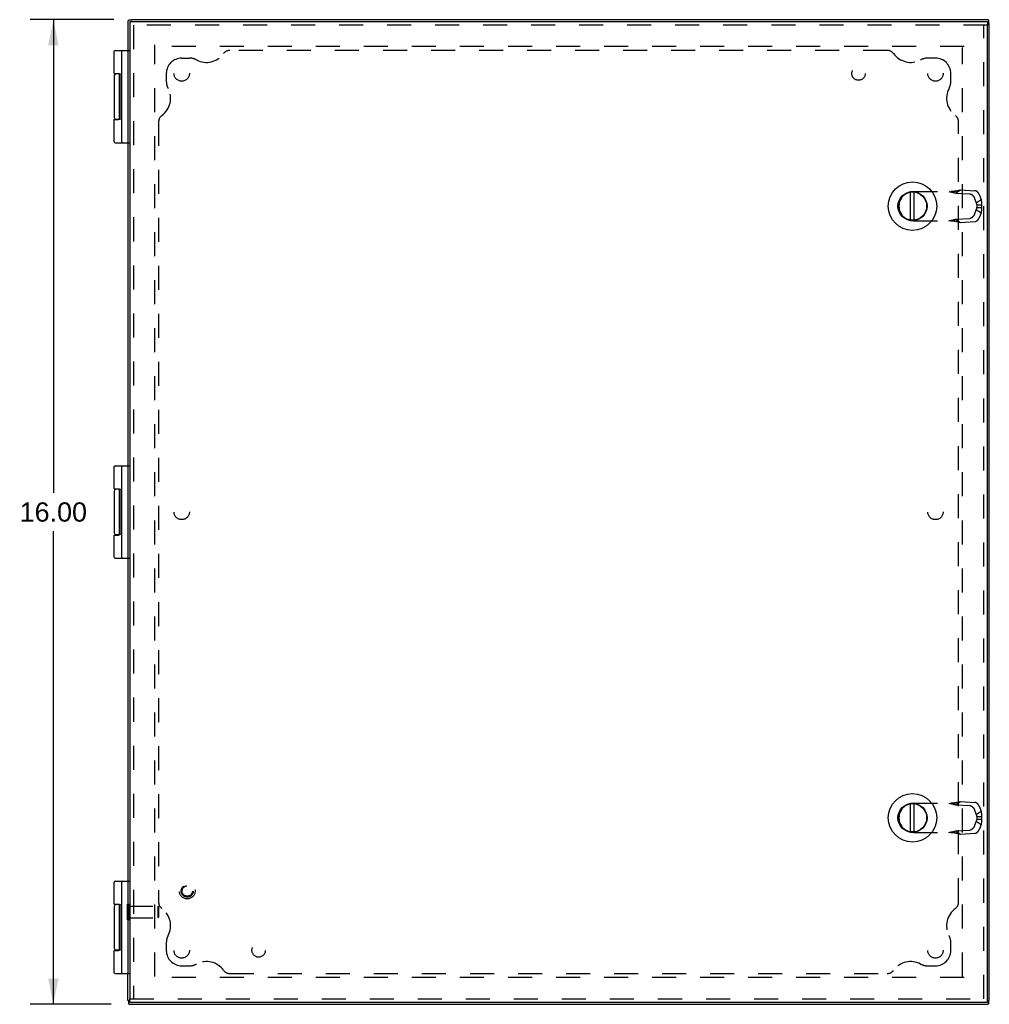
# Model space of a CAD drawing. Header units: inches. Extents: x 0 to 71, y 0 to 45.9.
# Tile 6 of 11: x 15.7 to 31.4, y 15.9 to 31.9. Entities that reach past the tile are written whole.
import ezdxf

# ---------------------------------------------------------------- set-up
doc = ezdxf.new("R2010")
doc.units = ezdxf.units.IN
doc.header["$LTSCALE"] = 3.902609
doc.header["$MEASUREMENT"] = 0
doc.linetypes.add('HIDDEN', pattern=[0.2, 0.1, -0.1])
doc.layers.get('0').update_dxf_attribs({"linetype": 'CONTINUOUS'})
for name, color, linetype in [('DEFAULT_2', 8, 'HIDDEN'), ('DIMENSIONS', 7, 'CONTINUOUS'), ('DOOR_ASSEMBLY', 7, 'CONTINUOUS'), ('SUBPANEL', 7, 'CONTINUOUS')]:
    doc.layers.add(name, color=color, linetype=linetype)
doc.styles.get("Standard").update_dxf_attribs({"font": 'arial.ttf'})
doc.dimstyles.new('DIMSTYLE_1', dxfattribs={"dimtxt": 0.313043, "dimasz": 0.417391, "dimexe": 0.09, "dimexo": 0.07, "dimgap": 0.0375, "dimtad": 0, "dimtih": 1, "dimtoh": 1, "dimzin": 4, "dimdsep": 46, "dimtxsty": 'Standard', "dimblk": '_FILLED', "dimblk1": '_FILLED', "dimblk2": '_FILLED', "dimcen": 0.09, "dimadec": 3, "dimazin": 1, "dimtfac": 1, "dimtdec": 3, "dimtofl": 0, "dimtmove": 0, "dimatfit": 3, "dimldrblk": '_FILLED', "dimfxl": 0, "dimtolj": 1, "dimtzin": 4, "dimarcsym": 0})

# ---------------------------------------------------------------- blocks, each defined once
blk = doc.blocks.new('_FILLED')
at = {"color": 0, "linetype": 'ByBlock'}
blk.add_solid([(0, 0), (-1, 0.2), (-1, -0.2)], dxfattribs=at)
blk = doc.blocks.new('*D6')
at = {"layer": 'DIMENSIONS', "color": 2, "linetype": 'Continuous'}
for p, q in [((17.214, 31.884), (15.857, 31.884)), ((16.233, 31.884), (16.233, 24.197)), ((16.233, 15.884), (16.233, 23.57)), ((17.172, 15.884), (15.857, 15.884))]:
    blk.add_line(p, q, dxfattribs=at)
at = {"layer": 'DIMENSIONS', "color": 2, "linetype": 'Continuous', "xscale": 0.4173913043, "yscale": 0.4173913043, "zscale": 0.4173913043}
for p, rotation in [((16.233, 31.884), 90), ((16.233, 15.884), 270)]:
    blk.add_blockref('_FILLED', p, dxfattribs=dict(at, rotation=rotation))
at = {"layer": 'DIMENSIONS', "color": 2, "linetype": 'Continuous', "insert": (16.233, 24.04), "char_height": 0.313, "width": 1.09391, "attachment_point": 2, "line_spacing_factor": 0.9}
blk.add_mtext('16.00', dxfattribs=at)

msp = doc.modelspace()

# ---------------------------------------------------------------- linework, layer by layer
at = {"color": 3, "linetype": 'Continuous'}
for p, q in [((17.444, 31.863), (17.444, 31.384)), ((17.444, 31.863), (17.445, 31.863)), ((17.504, 31.884), (31.424, 31.884)), ((31.424, 31.884), (31.424, 31.883)), ((31.444, 15.944), (31.444, 31.824)), ((17.444, 29.884), (17.444, 24.634)), ((17.444, 23.134), (17.444, 17.884)), ((17.444, 15.944), (17.444, 16.384)), ((17.464, 15.884), (31.424, 15.884)), ((17.464, 15.884), (17.464, 15.884)), ((31.424, 15.884), (31.424, 15.884))]:
    msp.add_line(p, q, dxfattribs=at)
at = {"color": 7, "linetype": 'Continuous'}
for p, q in [((17.514, 31.875), (17.463, 31.875)), ((17.504, 31.884), (17.504, 31.875)), ((31.436, 31.814), (31.436, 31.865)), ((31.444, 31.824), (31.436, 31.824)), ((17.444, 31.384), (17.444, 29.884)), ((17.444, 24.634), (17.444, 23.134)), ((17.444, 17.884), (17.444, 16.384)), ((17.452, 15.944), (17.444, 15.944)), ((17.452, 15.953), (17.452, 15.903)), ((31.419, 15.965), (31.414, 15.971)), ((31.436, 15.903), (31.436, 15.953)), ((31.444, 15.944), (31.436, 15.944))]:
    msp.add_line(p, q, dxfattribs=at)
at = {"color": 3, "linetype": 'Continuous'}
for points in [[(17.445, 31.863), (17.445, 31.863), (17.446, 31.863), (17.446, 31.864), (17.447, 31.864), (17.448, 31.865), (17.449, 31.865), (17.45, 31.866), (17.451, 31.867), (17.452, 31.868), (17.453, 31.869), (17.454, 31.871), (17.455, 31.872)], [(17.463, 31.875), (17.462, 31.875), (17.461, 31.875), (17.46, 31.875), (17.459, 31.874), (17.458, 31.874), (17.457, 31.873), (17.456, 31.873), (17.455, 31.872)], [(31.424, 31.883), (31.424, 31.883), (31.424, 31.882), (31.424, 31.881), (31.425, 31.881), (31.425, 31.88), (31.426, 31.879), (31.427, 31.878), (31.428, 31.877), (31.429, 31.876), (31.43, 31.875), (31.431, 31.873), (31.432, 31.872)], [(31.436, 31.865), (31.436, 31.866), (31.436, 31.867), (31.435, 31.868), (31.435, 31.869), (31.434, 31.87), (31.434, 31.871), (31.433, 31.871), (31.432, 31.872)], [(17.452, 15.903), (17.452, 15.901), (17.453, 15.9), (17.453, 15.899), (17.453, 15.898), (17.454, 15.897), (17.454, 15.896), (17.455, 15.896), (17.456, 15.895)], [(17.464, 15.884), (17.464, 15.885), (17.464, 15.885), (17.464, 15.886), (17.463, 15.886), (17.463, 15.887), (17.462, 15.888), (17.461, 15.889), (17.461, 15.89), (17.459, 15.891), (17.458, 15.892), (17.457, 15.894), (17.456, 15.895)], [(31.424, 15.884), (31.424, 15.885), (31.424, 15.885), (31.424, 15.886), (31.425, 15.886), (31.425, 15.887), (31.426, 15.888), (31.427, 15.889), (31.428, 15.89), (31.429, 15.891), (31.43, 15.892), (31.431, 15.894), (31.432, 15.895)], [(31.436, 15.903), (31.436, 15.901), (31.436, 15.9), (31.435, 15.899), (31.435, 15.898), (31.434, 15.897), (31.434, 15.896), (31.433, 15.896), (31.432, 15.895)]]:
    msp.add_lwpolyline(points, dxfattribs=at)
at = {"layer": 'DEFAULT_2', "color": 8, "linetype": 'HIDDEN'}
for p, q in [((17.882, 16.333), (17.882, 31.477)), ((31.037, 31.446), (17.894, 31.446)), ((31.006, 16.333), (31.006, 31.434)), ((17.44, 17.256), (17.44, 17.512)), ((17.44, 17.512), (17.458, 17.512)), ((17.458, 17.256), (17.458, 17.512)), ((17.458, 17.478), (17.93, 17.478)), ((17.94, 17.468), (17.93, 17.478)), ((17.93, 17.478), (17.93, 17.29)), ((17.94, 17.468), (17.94, 17.3)), ((17.458, 17.29), (17.93, 17.29)), ((17.94, 17.3), (17.93, 17.29)), ((17.44, 17.256), (17.458, 17.256)), ((31.037, 16.321), (17.851, 16.321))]:
    msp.add_line(p, q, dxfattribs=at)
at = {"layer": 'DOOR_ASSEMBLY', "color": 7, "linetype": 'Continuous'}
for p, q in [((17.474, 31.854), (17.474, 31.794)), ((31.414, 31.854), (31.414, 31.794)), ((17.224, 31.009), (17.224, 31.371)), ((17.237, 31.384), (17.474, 31.384)), ((17.344, 29.897), (17.344, 31.371)), ((17.224, 30.974), (17.224, 30.294)), ((17.308, 31.004), (17.254, 31.004)), ((17.303, 31.007), (17.303, 31.004)), ((17.309, 30.269), (17.309, 30.999)), ((17.334, 30.26), (17.334, 31.01)), ((17.344, 31.01), (17.334, 31.01)), ((17.344, 31.004), (17.334, 31.004)), ((17.344, 30.906), (17.334, 30.906)), ((17.344, 30.758), (17.334, 30.758)), ((17.344, 30.523), (17.334, 30.523)), ((17.344, 30.509), (17.334, 30.509)), ((17.224, 29.897), (17.224, 30.259)), ((17.224, 30.259), (17.294, 30.259)), ((17.308, 30.264), (17.254, 30.264)), ((17.303, 30.264), (17.303, 30.26)), ((17.344, 30.26), (17.334, 30.26)), ((17.237, 29.884), (17.474, 29.884)), ((30.166, 28.625), (30.166, 29.082)), ((30.225, 28.625), (30.225, 29.082)), ((17.224, 24.259), (17.224, 24.621)), ((17.237, 24.634), (17.474, 24.634)), ((17.344, 23.147), (17.344, 24.621)), ((17.224, 24.224), (17.224, 23.544)), ((17.308, 24.254), (17.254, 24.254)), ((17.303, 24.257), (17.303, 24.254)), ((17.309, 23.519), (17.309, 24.249)), ((17.334, 23.51), (17.334, 24.26)), ((17.344, 24.26), (17.334, 24.26)), ((17.344, 24.254), (17.334, 24.254)), ((17.344, 24.156), (17.334, 24.156)), ((17.344, 24.008), (17.334, 24.008)), ((17.344, 23.773), (17.334, 23.773)), ((17.344, 23.759), (17.334, 23.759)), ((17.224, 23.147), (17.224, 23.509)), ((17.224, 23.509), (17.294, 23.509)), ((17.308, 23.514), (17.254, 23.514)), ((17.303, 23.514), (17.303, 23.51)), ((17.344, 23.51), (17.334, 23.51)), ((17.237, 23.134), (17.474, 23.134)), ((30.166, 18.685), (30.166, 19.142)), ((30.225, 18.685), (30.225, 19.142)), ((17.224, 17.509), (17.224, 17.871)), ((17.237, 17.884), (17.474, 17.884)), ((17.344, 16.397), (17.344, 17.871)), ((17.224, 17.474), (17.224, 16.794)), ((17.308, 17.504), (17.254, 17.504)), ((17.303, 17.507), (17.303, 17.504)), ((17.309, 16.769), (17.309, 17.499)), ((17.334, 16.76), (17.334, 17.51)), ((17.344, 17.51), (17.334, 17.51)), ((17.344, 17.504), (17.334, 17.504)), ((17.344, 17.406), (17.334, 17.406)), ((17.344, 17.258), (17.334, 17.258)), ((17.344, 17.023), (17.334, 17.023)), ((17.344, 17.009), (17.334, 17.009)), ((17.224, 16.397), (17.224, 16.759)), ((17.224, 16.759), (17.294, 16.759)), ((17.308, 16.764), (17.254, 16.764)), ((17.303, 16.764), (17.303, 16.76)), ((17.344, 16.76), (17.334, 16.76)), ((17.237, 16.384), (17.474, 16.384)), ((17.474, 15.914), (17.474, 15.974)), ((31.414, 15.914), (31.414, 15.974))]:
    msp.add_line(p, q, dxfattribs=at)
at = {"layer": 'DOOR_ASSEMBLY', "color": 3, "linetype": 'Continuous'}
for p, q in [((17.474, 31.854), (31.414, 31.854)), ((17.474, 31.794), (17.474, 15.974)), ((31.414, 15.974), (31.414, 31.794)), ((31.414, 15.914), (17.474, 15.914))]:
    msp.add_line(p, q, dxfattribs=at)
at = {"layer": 'DOOR_ASSEMBLY', "color": 8, "linetype": 'HIDDEN'}
for p, q in [((31.414, 31.794), (17.474, 31.794)), ((17.534, 31.794), (17.534, 15.974)), ((31.354, 15.974), (31.354, 31.794)), ((30.212, 29.09), (30.864, 29.09)), ((30.895, 29.067), (30.977, 29.118)), ((30.895, 29.067), (31.128, 29.054)), ((30.977, 29.118), (31.209, 29.105)), ((31.204, 28.98), (31.228, 28.908)), ((31.228, 28.908), (31.31, 28.96)), ((31.285, 29.032), (31.31, 28.96)), ((29.976, 28.854), (29.976, 28.853)), ((31.239, 28.876), (31.315, 28.876)), ((31.239, 28.876), (31.239, 28.831)), ((31.239, 28.831), (31.315, 28.831)), ((31.315, 28.876), (31.315, 28.831)), ((30.895, 28.64), (31.128, 28.654)), ((30.895, 28.64), (30.977, 28.589)), ((31.228, 28.799), (31.204, 28.727)), ((31.228, 28.799), (31.31, 28.747)), ((31.31, 28.747), (31.285, 28.675)), ((30.212, 28.617), (30.864, 28.617)), ((30.899, 28.608), (30.912, 28.605)), ((30.912, 28.605), (30.924, 28.602)), ((30.977, 28.589), (31.209, 28.602)), ((30.212, 19.15), (30.864, 19.15)), ((30.895, 19.127), (30.977, 19.178)), ((30.895, 19.127), (31.128, 19.114)), ((30.977, 19.178), (31.209, 19.165)), ((31.285, 19.092), (31.31, 19.02)), ((29.976, 18.914), (29.976, 18.913)), ((31.204, 19.04), (31.228, 18.968)), ((31.228, 18.968), (31.31, 19.02)), ((31.239, 18.936), (31.315, 18.936)), ((31.239, 18.936), (31.239, 18.891)), ((31.239, 18.891), (31.315, 18.891)), ((31.315, 18.936), (31.315, 18.891)), ((31.228, 18.859), (31.204, 18.787)), ((31.228, 18.859), (31.31, 18.807)), ((31.31, 18.807), (31.285, 18.735)), ((30.212, 18.677), (30.864, 18.677)), ((30.895, 18.7), (31.128, 18.714)), ((30.895, 18.7), (30.977, 18.649)), ((30.899, 18.668), (30.912, 18.665)), ((30.912, 18.665), (30.924, 18.662)), ((30.977, 18.649), (31.209, 18.662)), ((17.474, 15.974), (31.414, 15.974))]:
    msp.add_line(p, q, dxfattribs=at)
at = {"layer": 'DOOR_ASSEMBLY', "color": 7, "linetype": 'Continuous'}
for points in [[(17.224, 31.009), (17.294, 31.009), (17.294, 31.009), (17.295, 31.009), (17.295, 31.008), (17.296, 31.008), (17.296, 31.008), (17.297, 31.008), (17.298, 31.008), (17.298, 31.008), (17.298, 31.008), (17.299, 31.008), (17.299, 31.008), (17.3, 31.008), (17.3, 31.008), (17.3, 31.008), (17.301, 31.008), (17.301, 31.008), (17.301, 31.008), (17.302, 31.008), (17.302, 31.007), (17.302, 31.007), (17.303, 31.007), (17.303, 31.007), (17.303, 31.007), (17.303, 31.007), (17.304, 31.007), (17.304, 31.007), (17.304, 31.007), (17.304, 31.006), (17.305, 31.006), (17.305, 31.006), (17.305, 31.006), (17.305, 31.006), (17.305, 31.006), (17.305, 31.006), (17.306, 31.006), (17.306, 31.006), (17.306, 31.005), (17.306, 31.005), (17.306, 31.005), (17.306, 31.005), (17.306, 31.005), (17.307, 31.005), (17.307, 31.005), (17.307, 31.005), (17.307, 31.004), (17.307, 31.004), (17.307, 31.004), (17.307, 31.004), (17.307, 31.004), (17.307, 31.004), (17.308, 31.004), (17.308, 31.004), (17.308, 31.003), (17.308, 31.003), (17.308, 31.003), (17.308, 31.003), (17.308, 31.003), (17.308, 31.003), (17.308, 31.003), (17.308, 31.003), (17.308, 31.003), (17.308, 31.002), (17.308, 31.002), (17.308, 31.002), (17.309, 31.002), (17.309, 31.002), (17.309, 31.002), (17.309, 31.002), (17.309, 31.002), (17.309, 31.001), (17.309, 31.001), (17.309, 31.001), (17.309, 31.001), (17.309, 31.001), (17.309, 31.001), (17.309, 31.001), (17.309, 31.001), (17.309, 31.001), (17.309, 31), (17.309, 31), (17.309, 31), (17.309, 31), (17.309, 31), (17.309, 31), (17.309, 31), (17.309, 31), (17.309, 31), (17.309, 30.999), (17.309, 30.999), (17.309, 30.999), (17.309, 30.999), (17.309, 30.999), (17.309, 30.999), (17.309, 30.999), (17.309, 30.999), (17.309, 30.999), (17.309, 30.999)], [(17.309, 30.269), (17.309, 30.268), (17.309, 30.268), (17.309, 30.268), (17.309, 30.268), (17.309, 30.268), (17.309, 30.268), (17.309, 30.268), (17.309, 30.268), (17.309, 30.268), (17.309, 30.267), (17.309, 30.267), (17.309, 30.267), (17.309, 30.267), (17.309, 30.267), (17.309, 30.267), (17.309, 30.267), (17.309, 30.267), (17.309, 30.267), (17.309, 30.266), (17.309, 30.266), (17.309, 30.266), (17.309, 30.266), (17.309, 30.266), (17.309, 30.266), (17.309, 30.266), (17.309, 30.266), (17.309, 30.266), (17.309, 30.265), (17.309, 30.265), (17.309, 30.265), (17.309, 30.265), (17.309, 30.265), (17.308, 30.265), (17.308, 30.265), (17.308, 30.265), (17.308, 30.265), (17.308, 30.264), (17.308, 30.264), (17.308, 30.264), (17.308, 30.264), (17.308, 30.264), (17.308, 30.264), (17.308, 30.264), (17.308, 30.264), (17.308, 30.263), (17.308, 30.263), (17.307, 30.263), (17.307, 30.263), (17.307, 30.263), (17.307, 30.263), (17.307, 30.263), (17.307, 30.263), (17.307, 30.262), (17.307, 30.262), (17.307, 30.262), (17.306, 30.262), (17.306, 30.262), (17.306, 30.262), (17.306, 30.262), (17.306, 30.262), (17.306, 30.262), (17.306, 30.261), (17.305, 30.261), (17.305, 30.261), (17.305, 30.261), (17.305, 30.261), (17.305, 30.261), (17.305, 30.261), (17.304, 30.261), (17.304, 30.26), (17.304, 30.26), (17.304, 30.26), (17.303, 30.26), (17.303, 30.26), (17.303, 30.26), (17.303, 30.26), (17.302, 30.26), (17.302, 30.26), (17.302, 30.26), (17.301, 30.259), (17.301, 30.259), (17.301, 30.259), (17.3, 30.259), (17.3, 30.259), (17.3, 30.259), (17.299, 30.259), (17.299, 30.259), (17.298, 30.259), (17.298, 30.259), (17.298, 30.259), (17.297, 30.259), (17.296, 30.259), (17.296, 30.259), (17.295, 30.259), (17.295, 30.259), (17.294, 30.259), (17.294, 30.259)], [(17.224, 24.259), (17.294, 24.259), (17.294, 24.259), (17.295, 24.259), (17.295, 24.258), (17.296, 24.258), (17.296, 24.258), (17.297, 24.258), (17.298, 24.258), (17.298, 24.258), (17.298, 24.258), (17.299, 24.258), (17.299, 24.258), (17.3, 24.258), (17.3, 24.258), (17.3, 24.258), (17.301, 24.258), (17.301, 24.258), (17.301, 24.258), (17.302, 24.258), (17.302, 24.257), (17.302, 24.257), (17.303, 24.257), (17.303, 24.257), (17.303, 24.257), (17.303, 24.257), (17.304, 24.257), (17.304, 24.257), (17.304, 24.257), (17.304, 24.256), (17.305, 24.256), (17.305, 24.256), (17.305, 24.256), (17.305, 24.256), (17.305, 24.256), (17.305, 24.256), (17.306, 24.256), (17.306, 24.256), (17.306, 24.255), (17.306, 24.255), (17.306, 24.255), (17.306, 24.255), (17.306, 24.255), (17.307, 24.255), (17.307, 24.255), (17.307, 24.255), (17.307, 24.254), (17.307, 24.254), (17.307, 24.254), (17.307, 24.254), (17.307, 24.254), (17.307, 24.254), (17.308, 24.254), (17.308, 24.254), (17.308, 24.253), (17.308, 24.253), (17.308, 24.253), (17.308, 24.253), (17.308, 24.253), (17.308, 24.253), (17.308, 24.253), (17.308, 24.253), (17.308, 24.253), (17.308, 24.252), (17.308, 24.252), (17.308, 24.252), (17.309, 24.252), (17.309, 24.252), (17.309, 24.252), (17.309, 24.252), (17.309, 24.252), (17.309, 24.251), (17.309, 24.251), (17.309, 24.251), (17.309, 24.251), (17.309, 24.251), (17.309, 24.251), (17.309, 24.251), (17.309, 24.251), (17.309, 24.251), (17.309, 24.25), (17.309, 24.25), (17.309, 24.25), (17.309, 24.25), (17.309, 24.25), (17.309, 24.25), (17.309, 24.25), (17.309, 24.25), (17.309, 24.25), (17.309, 24.249), (17.309, 24.249), (17.309, 24.249), (17.309, 24.249), (17.309, 24.249), (17.309, 24.249), (17.309, 24.249), (17.309, 24.249), (17.309, 24.249), (17.309, 24.249)], [(17.309, 23.519), (17.309, 23.518), (17.309, 23.518), (17.309, 23.518), (17.309, 23.518), (17.309, 23.518), (17.309, 23.518), (17.309, 23.518), (17.309, 23.518), (17.309, 23.518), (17.309, 23.517), (17.309, 23.517), (17.309, 23.517), (17.309, 23.517), (17.309, 23.517), (17.309, 23.517), (17.309, 23.517), (17.309, 23.517), (17.309, 23.517), (17.309, 23.516), (17.309, 23.516), (17.309, 23.516), (17.309, 23.516), (17.309, 23.516), (17.309, 23.516), (17.309, 23.516), (17.309, 23.516), (17.309, 23.516), (17.309, 23.515), (17.309, 23.515), (17.309, 23.515), (17.309, 23.515), (17.309, 23.515), (17.308, 23.515), (17.308, 23.515), (17.308, 23.515), (17.308, 23.515), (17.308, 23.514), (17.308, 23.514), (17.308, 23.514), (17.308, 23.514), (17.308, 23.514), (17.308, 23.514), (17.308, 23.514), (17.308, 23.514), (17.308, 23.513), (17.308, 23.513), (17.307, 23.513), (17.307, 23.513), (17.307, 23.513), (17.307, 23.513), (17.307, 23.513), (17.307, 23.513), (17.307, 23.512), (17.307, 23.512), (17.307, 23.512), (17.306, 23.512), (17.306, 23.512), (17.306, 23.512), (17.306, 23.512), (17.306, 23.512), (17.306, 23.512), (17.306, 23.511), (17.305, 23.511), (17.305, 23.511), (17.305, 23.511), (17.305, 23.511), (17.305, 23.511), (17.305, 23.511), (17.304, 23.511), (17.304, 23.51), (17.304, 23.51), (17.304, 23.51), (17.303, 23.51), (17.303, 23.51), (17.303, 23.51), (17.303, 23.51), (17.302, 23.51), (17.302, 23.51), (17.302, 23.51), (17.301, 23.509), (17.301, 23.509), (17.301, 23.509), (17.3, 23.509), (17.3, 23.509), (17.3, 23.509), (17.299, 23.509), (17.299, 23.509), (17.298, 23.509), (17.298, 23.509), (17.298, 23.509), (17.297, 23.509), (17.296, 23.509), (17.296, 23.509), (17.295, 23.509), (17.295, 23.509), (17.294, 23.509), (17.294, 23.509)], [(17.224, 17.509), (17.294, 17.509), (17.294, 17.509), (17.295, 17.509), (17.295, 17.508), (17.296, 17.508), (17.296, 17.508), (17.297, 17.508), (17.298, 17.508), (17.298, 17.508), (17.298, 17.508), (17.299, 17.508), (17.299, 17.508), (17.3, 17.508), (17.3, 17.508), (17.3, 17.508), (17.301, 17.508), (17.301, 17.508), (17.301, 17.508), (17.302, 17.508), (17.302, 17.507), (17.302, 17.507), (17.303, 17.507), (17.303, 17.507), (17.303, 17.507), (17.303, 17.507), (17.304, 17.507), (17.304, 17.507), (17.304, 17.507), (17.304, 17.506), (17.305, 17.506), (17.305, 17.506), (17.305, 17.506), (17.305, 17.506), (17.305, 17.506), (17.305, 17.506), (17.306, 17.506), (17.306, 17.506), (17.306, 17.505), (17.306, 17.505), (17.306, 17.505), (17.306, 17.505), (17.306, 17.505), (17.307, 17.505), (17.307, 17.505), (17.307, 17.505), (17.307, 17.504), (17.307, 17.504), (17.307, 17.504), (17.307, 17.504), (17.307, 17.504), (17.307, 17.504), (17.308, 17.504), (17.308, 17.504), (17.308, 17.503), (17.308, 17.503), (17.308, 17.503), (17.308, 17.503), (17.308, 17.503), (17.308, 17.503), (17.308, 17.503), (17.308, 17.503), (17.308, 17.503), (17.308, 17.502), (17.308, 17.502), (17.308, 17.502), (17.309, 17.502), (17.309, 17.502), (17.309, 17.502), (17.309, 17.502), (17.309, 17.502), (17.309, 17.501), (17.309, 17.501), (17.309, 17.501), (17.309, 17.501), (17.309, 17.501), (17.309, 17.501), (17.309, 17.501), (17.309, 17.501), (17.309, 17.501), (17.309, 17.5), (17.309, 17.5), (17.309, 17.5), (17.309, 17.5), (17.309, 17.5), (17.309, 17.5), (17.309, 17.5), (17.309, 17.5), (17.309, 17.5), (17.309, 17.499), (17.309, 17.499), (17.309, 17.499), (17.309, 17.499), (17.309, 17.499), (17.309, 17.499), (17.309, 17.499), (17.309, 17.499), (17.309, 17.499), (17.309, 17.499)], [(17.309, 16.769), (17.309, 16.768), (17.309, 16.768), (17.309, 16.768), (17.309, 16.768), (17.309, 16.768), (17.309, 16.768), (17.309, 16.768), (17.309, 16.768), (17.309, 16.768), (17.309, 16.767), (17.309, 16.767), (17.309, 16.767), (17.309, 16.767), (17.309, 16.767), (17.309, 16.767), (17.309, 16.767), (17.309, 16.767), (17.309, 16.767), (17.309, 16.766), (17.309, 16.766), (17.309, 16.766), (17.309, 16.766), (17.309, 16.766), (17.309, 16.766), (17.309, 16.766), (17.309, 16.766), (17.309, 16.766), (17.309, 16.765), (17.309, 16.765), (17.309, 16.765), (17.309, 16.765), (17.309, 16.765), (17.308, 16.765), (17.308, 16.765), (17.308, 16.765), (17.308, 16.765), (17.308, 16.764), (17.308, 16.764), (17.308, 16.764), (17.308, 16.764), (17.308, 16.764), (17.308, 16.764), (17.308, 16.764), (17.308, 16.764), (17.308, 16.763), (17.308, 16.763), (17.307, 16.763), (17.307, 16.763), (17.307, 16.763), (17.307, 16.763), (17.307, 16.763), (17.307, 16.763), (17.307, 16.762), (17.307, 16.762), (17.307, 16.762), (17.306, 16.762), (17.306, 16.762), (17.306, 16.762), (17.306, 16.762), (17.306, 16.762), (17.306, 16.762), (17.306, 16.761), (17.305, 16.761), (17.305, 16.761), (17.305, 16.761), (17.305, 16.761), (17.305, 16.761), (17.305, 16.761), (17.304, 16.761), (17.304, 16.76), (17.304, 16.76), (17.304, 16.76), (17.303, 16.76), (17.303, 16.76), (17.303, 16.76), (17.303, 16.76), (17.302, 16.76), (17.302, 16.76), (17.302, 16.76), (17.301, 16.759), (17.301, 16.759), (17.301, 16.759), (17.3, 16.759), (17.3, 16.759), (17.3, 16.759), (17.299, 16.759), (17.299, 16.759), (17.298, 16.759), (17.298, 16.759), (17.298, 16.759), (17.297, 16.759), (17.296, 16.759), (17.296, 16.759), (17.295, 16.759), (17.295, 16.759), (17.294, 16.759), (17.294, 16.759)]]:
    msp.add_lwpolyline(points, dxfattribs=at)
at = {"layer": 'DOOR_ASSEMBLY', "color": 8, "linetype": 'HIDDEN'}
for points in [[(30.789, 29.09), (30.802, 29.087), (30.816, 29.084), (30.83, 29.081), (30.843, 29.079), (30.856, 29.076), (30.869, 29.073), (30.882, 29.07), (30.895, 29.067)], [(30.912, 29.102), (30.906, 29.101), (30.899, 29.099), (30.893, 29.098), (30.886, 29.096), (30.88, 29.095), (30.873, 29.094), (30.866, 29.093), (30.859, 29.092), (30.853, 29.091), (30.846, 29.091), (30.839, 29.09), (30.833, 29.09), (30.826, 29.09), (30.82, 29.09)], [(30.864, 29.09), (30.873, 29.092), (30.882, 29.094), (30.891, 29.097), (30.899, 29.099), (30.924, 29.105)], [(30.924, 29.105), (30.932, 29.107), (30.94, 29.109), (30.948, 29.111), (30.955, 29.113), (30.962, 29.115), (30.97, 29.117), (30.977, 29.118)], [(31.128, 29.054), (31.13, 29.053), (31.131, 29.053), (31.133, 29.053), (31.135, 29.053), (31.136, 29.052), (31.138, 29.052), (31.14, 29.051), (31.141, 29.051), (31.143, 29.05), (31.145, 29.049), (31.147, 29.048), (31.149, 29.048), (31.15, 29.047), (31.152, 29.046), (31.154, 29.045), (31.156, 29.043), (31.157, 29.042), (31.159, 29.041), (31.161, 29.04), (31.163, 29.038), (31.165, 29.037), (31.166, 29.035), (31.168, 29.034), (31.17, 29.032), (31.171, 29.031), (31.173, 29.029), (31.175, 29.027), (31.176, 29.026), (31.178, 29.024), (31.18, 29.022), (31.181, 29.02), (31.183, 29.018), (31.184, 29.016), (31.186, 29.014), (31.187, 29.012), (31.188, 29.01), (31.19, 29.008), (31.191, 29.006), (31.192, 29.004), (31.194, 29.002), (31.195, 29), (31.196, 28.998), (31.197, 28.995), (31.198, 28.993), (31.199, 28.991), (31.2, 28.989), (31.201, 28.987), (31.202, 28.984), (31.203, 28.982), (31.204, 28.98)], [(31.285, 29.032), (31.284, 29.034), (31.284, 29.036), (31.283, 29.038), (31.282, 29.041), (31.281, 29.043), (31.28, 29.045), (31.279, 29.047), (31.278, 29.049), (31.276, 29.052), (31.275, 29.054), (31.274, 29.056), (31.273, 29.058), (31.271, 29.06), (31.27, 29.062), (31.269, 29.064), (31.267, 29.066), (31.266, 29.068), (31.264, 29.07), (31.263, 29.072), (31.261, 29.074), (31.259, 29.076), (31.258, 29.077), (31.256, 29.079), (31.255, 29.081), (31.253, 29.083), (31.251, 29.084), (31.249, 29.086), (31.248, 29.087), (31.246, 29.089), (31.244, 29.09), (31.243, 29.091), (31.241, 29.093), (31.239, 29.094), (31.237, 29.095), (31.235, 29.096), (31.234, 29.097), (31.232, 29.098), (31.23, 29.099), (31.228, 29.1), (31.226, 29.101), (31.225, 29.102), (31.223, 29.102), (31.221, 29.103), (31.219, 29.103), (31.218, 29.104), (31.216, 29.104), (31.214, 29.105), (31.213, 29.105), (31.211, 29.105), (31.209, 29.105)], [(31.31, 28.96), (31.311, 28.956), (31.312, 28.952), (31.313, 28.948), (31.313, 28.944), (31.314, 28.94), (31.314, 28.936), (31.315, 28.932), (31.315, 28.928), (31.316, 28.923), (31.316, 28.919), (31.316, 28.915), (31.316, 28.911), (31.317, 28.906), (31.317, 28.902), (31.316, 28.898), (31.316, 28.893), (31.316, 28.889), (31.316, 28.884), (31.315, 28.88), (31.315, 28.876)], [(31.228, 28.908), (31.229, 28.906), (31.231, 28.904), (31.232, 28.902), (31.232, 28.899), (31.233, 28.897), (31.234, 28.895), (31.235, 28.892), (31.236, 28.89), (31.236, 28.888), (31.237, 28.885), (31.238, 28.883), (31.238, 28.88), (31.239, 28.878), (31.239, 28.876)], [(31.239, 28.831), (31.239, 28.829), (31.238, 28.827), (31.238, 28.824), (31.237, 28.822), (31.236, 28.819), (31.236, 28.817), (31.235, 28.815), (31.234, 28.812), (31.233, 28.81), (31.232, 28.808), (31.232, 28.805), (31.231, 28.803), (31.229, 28.801), (31.228, 28.799)], [(31.315, 28.831), (31.316, 28.827), (31.316, 28.822), (31.316, 28.817), (31.316, 28.812), (31.317, 28.807), (31.317, 28.802), (31.316, 28.798), (31.316, 28.793), (31.316, 28.788), (31.316, 28.783), (31.315, 28.779), (31.315, 28.774), (31.314, 28.769), (31.314, 28.765), (31.313, 28.76), (31.312, 28.756), (31.311, 28.751), (31.31, 28.747)], [(30.789, 28.617), (30.802, 28.62), (30.816, 28.623), (30.83, 28.626), (30.843, 28.628), (30.856, 28.631), (30.869, 28.634), (30.882, 28.637), (30.895, 28.64)], [(31.204, 28.727), (31.203, 28.725), (31.202, 28.723), (31.201, 28.72), (31.2, 28.718), (31.199, 28.716), (31.198, 28.714), (31.197, 28.712), (31.196, 28.709), (31.195, 28.707), (31.194, 28.705), (31.192, 28.703), (31.191, 28.701), (31.19, 28.699), (31.188, 28.697), (31.187, 28.695), (31.186, 28.693), (31.184, 28.691), (31.183, 28.689), (31.181, 28.687), (31.18, 28.685), (31.178, 28.683), (31.176, 28.681), (31.175, 28.68), (31.173, 28.678), (31.171, 28.676), (31.17, 28.675), (31.168, 28.673), (31.166, 28.672), (31.165, 28.67), (31.163, 28.669), (31.161, 28.667), (31.159, 28.666), (31.157, 28.665), (31.156, 28.664), (31.154, 28.663), (31.152, 28.661), (31.15, 28.66), (31.149, 28.66), (31.147, 28.659), (31.145, 28.658), (31.143, 28.657), (31.141, 28.656), (31.14, 28.656), (31.138, 28.655), (31.136, 28.655), (31.135, 28.654), (31.133, 28.654), (31.131, 28.654), (31.13, 28.654), (31.128, 28.654)], [(31.209, 28.602), (31.211, 28.602), (31.213, 28.602), (31.214, 28.602), (31.216, 28.603), (31.218, 28.603), (31.219, 28.604), (31.221, 28.604), (31.223, 28.605), (31.225, 28.605), (31.226, 28.606), (31.228, 28.607), (31.23, 28.608), (31.232, 28.609), (31.234, 28.61), (31.235, 28.611), (31.237, 28.612), (31.239, 28.613), (31.241, 28.614), (31.243, 28.616), (31.244, 28.617), (31.246, 28.618), (31.248, 28.62), (31.249, 28.621), (31.251, 28.623), (31.253, 28.625), (31.255, 28.626), (31.256, 28.628), (31.258, 28.63), (31.259, 28.631), (31.261, 28.633), (31.263, 28.635), (31.264, 28.637), (31.266, 28.639), (31.267, 28.641), (31.269, 28.643), (31.27, 28.645), (31.271, 28.647), (31.273, 28.649), (31.274, 28.651), (31.275, 28.653), (31.276, 28.656), (31.278, 28.658), (31.279, 28.66), (31.28, 28.662), (31.281, 28.664), (31.282, 28.667), (31.283, 28.669), (31.284, 28.671), (31.284, 28.673), (31.285, 28.675)], [(30.82, 28.617), (30.826, 28.617), (30.833, 28.617), (30.839, 28.617), (30.846, 28.616), (30.853, 28.616), (30.859, 28.615), (30.866, 28.614), (30.873, 28.613), (30.88, 28.612), (30.886, 28.611), (30.893, 28.61), (30.899, 28.608), (30.906, 28.606), (30.912, 28.605)], [(30.864, 28.617), (30.873, 28.615), (30.882, 28.613), (30.891, 28.611), (30.899, 28.608)], [(30.924, 28.602), (30.932, 28.6), (30.94, 28.598), (30.948, 28.596), (30.955, 28.594), (30.962, 28.592), (30.97, 28.59), (30.977, 28.589)], [(30.789, 19.15), (30.802, 19.147), (30.816, 19.144), (30.83, 19.141), (30.843, 19.139), (30.856, 19.136), (30.869, 19.133), (30.882, 19.13), (30.895, 19.127)], [(30.912, 19.162), (30.906, 19.161), (30.899, 19.159), (30.893, 19.158), (30.886, 19.156), (30.88, 19.155), (30.873, 19.154), (30.866, 19.153), (30.859, 19.152), (30.853, 19.151), (30.846, 19.151), (30.839, 19.15), (30.833, 19.15), (30.826, 19.15), (30.82, 19.15)], [(30.864, 19.15), (30.873, 19.152), (30.882, 19.154), (30.891, 19.157), (30.899, 19.159), (30.924, 19.165)], [(30.924, 19.165), (30.932, 19.167), (30.94, 19.169), (30.948, 19.171), (30.955, 19.173), (30.962, 19.175), (30.97, 19.177), (30.977, 19.178)], [(31.128, 19.114), (31.13, 19.113), (31.131, 19.113), (31.133, 19.113), (31.135, 19.113), (31.136, 19.112), (31.138, 19.112), (31.14, 19.111), (31.141, 19.111), (31.143, 19.11), (31.145, 19.109), (31.147, 19.108), (31.149, 19.108), (31.15, 19.107), (31.152, 19.106), (31.154, 19.105), (31.156, 19.103), (31.157, 19.102), (31.159, 19.101), (31.161, 19.1), (31.163, 19.098), (31.165, 19.097), (31.166, 19.095), (31.168, 19.094), (31.17, 19.092), (31.171, 19.091), (31.173, 19.089), (31.175, 19.087), (31.176, 19.086), (31.178, 19.084), (31.18, 19.082), (31.181, 19.08), (31.183, 19.078), (31.184, 19.076), (31.186, 19.074), (31.187, 19.072), (31.188, 19.07), (31.19, 19.068), (31.191, 19.066), (31.192, 19.064), (31.194, 19.062), (31.195, 19.06), (31.196, 19.058), (31.197, 19.055), (31.198, 19.053), (31.199, 19.051), (31.2, 19.049), (31.201, 19.047), (31.202, 19.044), (31.203, 19.042), (31.204, 19.04)], [(31.285, 19.092), (31.284, 19.094), (31.284, 19.096), (31.283, 19.098), (31.282, 19.101), (31.281, 19.103), (31.28, 19.105), (31.279, 19.107), (31.278, 19.109), (31.276, 19.112), (31.275, 19.114), (31.274, 19.116), (31.273, 19.118), (31.271, 19.12), (31.27, 19.122), (31.269, 19.124), (31.267, 19.126), (31.266, 19.128), (31.264, 19.13), (31.263, 19.132), (31.261, 19.134), (31.259, 19.136), (31.258, 19.137), (31.256, 19.139), (31.255, 19.141), (31.253, 19.143), (31.251, 19.144), (31.249, 19.146), (31.248, 19.147), (31.246, 19.149), (31.244, 19.15), (31.243, 19.151), (31.241, 19.153), (31.239, 19.154), (31.237, 19.155), (31.235, 19.156), (31.234, 19.157), (31.232, 19.158), (31.23, 19.159), (31.228, 19.16), (31.226, 19.161), (31.225, 19.162), (31.223, 19.162), (31.221, 19.163), (31.219, 19.163), (31.218, 19.164), (31.216, 19.164), (31.214, 19.165), (31.213, 19.165), (31.211, 19.165), (31.209, 19.165)], [(31.228, 18.968), (31.229, 18.966), (31.231, 18.964), (31.232, 18.962), (31.232, 18.959), (31.233, 18.957), (31.234, 18.955), (31.235, 18.952), (31.236, 18.95), (31.236, 18.948), (31.237, 18.945), (31.238, 18.943), (31.238, 18.94), (31.239, 18.938), (31.239, 18.936)], [(31.239, 18.891), (31.239, 18.889), (31.238, 18.887), (31.238, 18.884), (31.237, 18.882), (31.236, 18.879), (31.236, 18.877), (31.235, 18.875), (31.234, 18.872), (31.233, 18.87), (31.232, 18.868), (31.232, 18.865), (31.231, 18.863), (31.229, 18.861), (31.228, 18.859)], [(31.31, 19.02), (31.311, 19.016), (31.312, 19.012), (31.313, 19.008), (31.313, 19.004), (31.314, 19), (31.314, 18.996), (31.315, 18.992), (31.315, 18.988), (31.316, 18.983), (31.316, 18.979), (31.316, 18.975), (31.316, 18.971), (31.317, 18.966), (31.317, 18.962), (31.316, 18.958), (31.316, 18.953), (31.316, 18.949), (31.316, 18.944), (31.315, 18.94), (31.315, 18.936)], [(31.315, 18.891), (31.316, 18.887), (31.316, 18.882), (31.316, 18.877), (31.316, 18.872), (31.317, 18.867), (31.317, 18.862), (31.316, 18.858), (31.316, 18.853), (31.316, 18.848), (31.316, 18.843), (31.315, 18.839), (31.315, 18.834), (31.314, 18.829), (31.314, 18.825), (31.313, 18.82), (31.312, 18.816), (31.311, 18.811), (31.31, 18.807)], [(31.204, 18.787), (31.203, 18.785), (31.202, 18.783), (31.201, 18.78), (31.2, 18.778), (31.199, 18.776), (31.198, 18.774), (31.197, 18.772), (31.196, 18.769), (31.195, 18.767), (31.194, 18.765), (31.192, 18.763), (31.191, 18.761), (31.19, 18.759), (31.188, 18.757), (31.187, 18.755), (31.186, 18.753), (31.184, 18.751), (31.183, 18.749), (31.181, 18.747), (31.18, 18.745), (31.178, 18.743), (31.176, 18.741), (31.175, 18.74), (31.173, 18.738), (31.171, 18.736), (31.17, 18.735), (31.168, 18.733), (31.166, 18.732), (31.165, 18.73), (31.163, 18.729), (31.161, 18.727), (31.159, 18.726), (31.157, 18.725), (31.156, 18.724), (31.154, 18.723), (31.152, 18.721), (31.15, 18.72), (31.149, 18.72), (31.147, 18.719), (31.145, 18.718), (31.143, 18.717), (31.141, 18.716), (31.14, 18.716), (31.138, 18.715), (31.136, 18.715), (31.135, 18.714), (31.133, 18.714), (31.131, 18.714), (31.13, 18.714), (31.128, 18.714)], [(31.209, 18.662), (31.211, 18.662), (31.213, 18.662), (31.214, 18.662), (31.216, 18.663), (31.218, 18.663), (31.219, 18.664), (31.221, 18.664), (31.223, 18.665), (31.225, 18.665), (31.226, 18.666), (31.228, 18.667), (31.23, 18.668), (31.232, 18.669), (31.234, 18.67), (31.235, 18.671), (31.237, 18.672), (31.239, 18.673), (31.241, 18.674), (31.243, 18.676), (31.244, 18.677), (31.246, 18.678), (31.248, 18.68), (31.249, 18.681), (31.251, 18.683), (31.253, 18.685), (31.255, 18.686), (31.256, 18.688), (31.258, 18.69), (31.259, 18.691), (31.261, 18.693), (31.263, 18.695), (31.264, 18.697), (31.266, 18.699), (31.267, 18.701), (31.269, 18.703), (31.27, 18.705), (31.271, 18.707), (31.273, 18.709), (31.274, 18.711), (31.275, 18.713), (31.276, 18.716), (31.278, 18.718), (31.279, 18.72), (31.28, 18.722), (31.281, 18.724), (31.282, 18.727), (31.283, 18.729), (31.284, 18.731), (31.284, 18.733), (31.285, 18.735)], [(30.789, 18.677), (30.802, 18.68), (30.816, 18.683), (30.83, 18.686), (30.843, 18.688), (30.856, 18.691), (30.869, 18.694), (30.882, 18.697), (30.895, 18.7)], [(30.82, 18.677), (30.826, 18.677), (30.833, 18.677), (30.839, 18.677), (30.846, 18.676), (30.853, 18.676), (30.859, 18.675), (30.866, 18.674), (30.873, 18.673), (30.88, 18.672), (30.886, 18.671), (30.893, 18.67), (30.899, 18.668), (30.906, 18.666), (30.912, 18.665)], [(30.864, 18.677), (30.873, 18.675), (30.882, 18.673), (30.891, 18.671), (30.899, 18.668)], [(30.924, 18.662), (30.932, 18.66), (30.94, 18.658), (30.948, 18.656), (30.955, 18.654), (30.962, 18.652), (30.97, 18.65), (30.977, 18.649)]]:
    msp.add_lwpolyline(points, dxfattribs=at)
at = {"layer": 'DOOR_ASSEMBLY', "color": 7, "linetype": 'Continuous'}
for centre, radius in [((30.196, 28.854), 0.394), ((30.196, 28.854), 0.237), ((30.196, 28.854), 0.23), ((30.196, 18.914), 0.394), ((30.196, 18.914), 0.237), ((30.196, 18.914), 0.23)]:
    msp.add_circle(centre, radius, dxfattribs=at)
at = {"layer": 'DOOR_ASSEMBLY', "color": 8, "linetype": 'HIDDEN'}
for radius in [0.128, 0.0981, 0.094, 0.084]:
    msp.add_circle((18.409, 17.724), radius, dxfattribs=at)
at = {"layer": 'DOOR_ASSEMBLY', "color": 7, "linetype": 'Continuous'}
for centre, radius, start, end in [((17.237, 31.371), 0.013, 90, 180), ((17.357, 31.371), 0.013, 90, 180), ((17.254, 30.974), 0.03, 90, 180), ((17.254, 30.294), 0.03, 180, 270), ((17.237, 29.897), 0.013, 180, 270), ((17.357, 29.897), 0.013, 180, 270), ((17.237, 24.621), 0.013, 90, 180), ((17.357, 24.621), 0.013, 90, 180), ((17.254, 24.224), 0.03, 90, 180), ((17.254, 23.544), 0.03, 180, 270), ((17.237, 23.147), 0.013, 180, 270), ((17.357, 23.147), 0.013, 180, 270), ((17.237, 17.871), 0.013, 90, 180), ((17.357, 17.871), 0.013, 90, 180), ((17.254, 17.474), 0.03, 90, 180), ((17.254, 16.794), 0.03, 180, 270), ((17.237, 16.397), 0.013, 180, 270), ((17.357, 16.397), 0.013, 180, 270)]:
    msp.add_arc(centre, radius, start, end, dxfattribs=at)
at = {"layer": 'DOOR_ASSEMBLY', "color": 8, "linetype": 'HIDDEN'}
for centre, start, end in [((30.212, 28.854), 90, 180), ((30.212, 28.853), 180, 270), ((30.212, 18.914), 90, 180), ((30.212, 18.913), 180, 270)]:
    msp.add_arc(centre, 0.236, start, end, dxfattribs=at)
at = {"layer": 'SUBPANEL', "color": 8, "linetype": 'HIDDEN'}
for p, q in [((29.786, 31.384), (19.102, 31.384)), ((18.319, 31.259), (18.444, 31.259)), ((30.569, 31.259), (30.444, 31.259)), ((18.069, 31.009), (18.069, 30.884)), ((30.819, 30.884), (30.819, 31.009)), ((17.944, 30.226), (17.944, 17.541)), ((30.944, 17.541), (30.944, 30.226)), ((18.069, 16.884), (18.069, 16.759)), ((30.819, 16.759), (30.819, 16.884)), ((18.319, 16.509), (18.444, 16.509)), ((30.444, 16.509), (30.569, 16.509)), ((19.102, 16.384), (29.786, 16.384))]:
    msp.add_line(p, q, dxfattribs=at)
for centre, radius in [((18.319, 31.009), 0.125), ((29.319, 31.009), 0.109), ((30.569, 31.009), 0.125), ((18.319, 23.884), 0.125), ((30.569, 23.884), 0.125), ((18.319, 16.759), 0.125), ((19.569, 16.759), 0.109), ((30.569, 16.759), 0.125)]:
    msp.add_circle(centre, radius, dxfattribs=at)
for centre, radius, start, end in [((19.102, 31.259), 0.125, 90, 144.1013), ((29.786, 31.259), 0.125, 35.8987, 90), ((18.319, 31.009), 0.25, 90, 180), ((18.444, 31.009), 0.25, 62.1089, 90), ((18.722, 31.534), 0.344, 242.1089, 324.1013), ((30.166, 31.534), 0.344, 215.8987, 297.8911), ((30.444, 31.009), 0.25, 90, 117.8911), ((30.569, 31.009), 0.25, 0, 90), ((18.319, 30.884), 0.25, 180, 207.8911), ((30.569, 30.884), 0.25, 332.1089, 360), ((17.794, 30.606), 0.344, 305.8987, 27.8911), ((31.094, 30.606), 0.344, 152.1089, 234.1013), ((18.069, 30.226), 0.125, 125.8987, 180), ((30.819, 30.226), 0.125, 0, 54.1013), ((18.069, 17.541), 0.125, 180, 234.1013), ((17.794, 17.161), 0.344, 332.1089, 54.1013), ((31.094, 17.161), 0.344, 125.8987, 207.8911), ((30.819, 17.541), 0.125, 305.8987, 360), ((18.319, 16.884), 0.25, 152.1089, 180), ((30.569, 16.884), 0.25, 0, 27.8911), ((18.319, 16.759), 0.25, 180, 270), ((30.569, 16.759), 0.25, 270, 360), ((18.444, 16.759), 0.25, 270, 297.8911), ((18.722, 16.234), 0.344, 35.8987, 117.8911), ((30.166, 16.234), 0.344, 62.1089, 144.1013), ((30.444, 16.759), 0.25, 242.1089, 270), ((19.102, 16.509), 0.125, 215.8987, 270), ((29.786, 16.509), 0.125, 270, 324.1013)]:
    msp.add_arc(centre, radius, start, end, dxfattribs=at)

# ---------------------------------------------------------------- dimensions: what is measured, and where the dimension line sits
at = {"layer": 'DIMENSIONS', "color": 2, "linetype": 'Continuous'}
dim = msp.add_linear_dim(base=(16.233, 31.884), p1=(17.242, 15.884), p2=(17.284, 31.884), angle=90, dimstyle='DIMSTYLE_1', dxfattribs=at)
dim.commit()
dim.dimension.update_dxf_attribs({"geometry": '*D6', "text_midpoint": (16.246, 23.882), "dimtype": 160})

doc.saveas('drawing.dxf')
